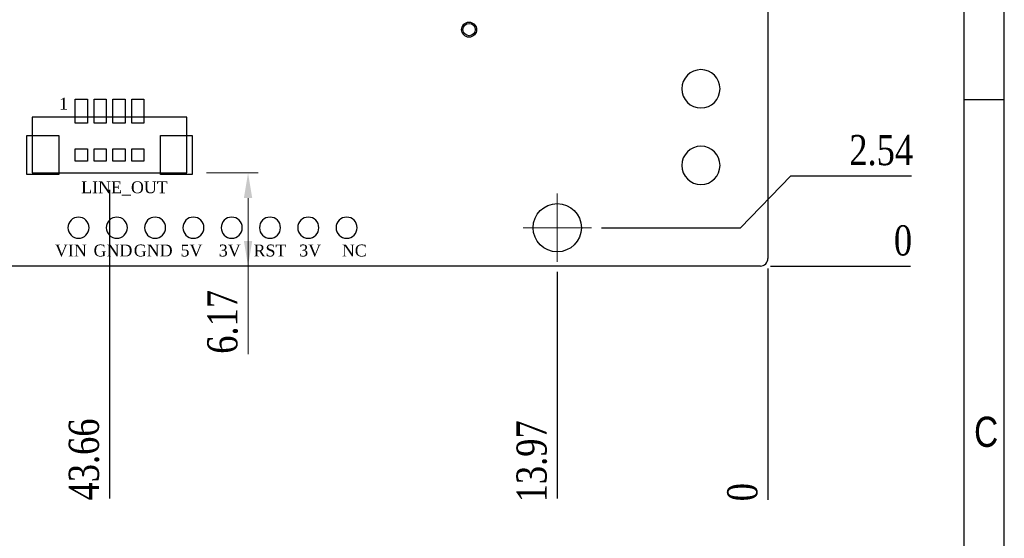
# Model space of a CAD drawing. Header units: millimetres. Extents: x 861 to 1254, y -31 to 249.
# Tile 41 of 49: x 1155 to 1253, y 67 to 119. Entities that reach past the tile are written whole.
import ezdxf
from ezdxf.enums import TextEntityAlignment as Align

# ---------------------------------------------------------------- set-up
doc = ezdxf.new("R2010")
doc.units = ezdxf.units.MM
doc.header["$LTSCALE"] = 32.67
doc.header["$PDMODE"] = 3
doc.header["$PDSIZE"] = 0.3125
doc.linetypes.add('CENTER', pattern=[0.6, 0.375, -0.075, 0.075, -0.075])
doc.layers.get('0').update_dxf_attribs({"linetype": 'CONTINUOUS'})
doc.layers.get('Defpoints').update_dxf_attribs({"linetype": 'CONTINUOUS'})
for name, color, linetype in [('COMP_2_ART', 7, 'CONTINUOUS'), ('COMP_ART', 7, 'CONTINUOUS'), ('PIN_TOP', 10, 'CONTINUOUS')]:
    doc.layers.add(name, color=color, linetype=linetype)
doc.layers.add('中心線2', color=1, linetype='CENTER', lineweight=15)
doc.layers.add('尺寸標柱線', color=3, linetype='CONTINUOUS', lineweight=15)
doc.styles.get("Standard").update_dxf_attribs({"font": 'times.ttf', "width": 0.8})
doc.styles.add('TEXTSTYLE_0', font='txt', dxfattribs={"width": 0.8})
doc.dimstyles.new('ISO-25(2)', dxfattribs={"dimtxt": 3, "dimasz": 2.5, "dimexe": 1, "dimexo": 1, "dimgap": 1, "dimtad": 1, "dimlfac": 0.666667, "dimdsep": 46, "dimtxsty": 'Standard', "dimcen": 2.5, "dimclrd": 3, "dimclre": 3, "dimclrt": 2, "dimadec": 0, "dimazin": 2, "dimtfac": 1, "dimtmove": 0, "dimatfit": 3, "dimfxl": 0, "dimarcsym": 0})

# ---------------------------------------------------------------- blocks, each defined once
blk = doc.blocks.new('ROUND_110')
blk.add_circle((0, 0), 0.0275)
blk = doc.blocks.new('ROUND_104')
blk.add_circle((0, 0), 0.05)
blk = doc.blocks.new('*D262')
at = {"layer": 'Defpoints', "color": 0}
for p in [(1228.606, 94.342), (1229.356, 94.342), (1241.035, 94.342)]:
    blk.add_point(p, dxfattribs=at)
at = {"layer": '尺寸標柱線', "color": 3, "lineweight": -2}
blk.add_line((1229.606, 94.342), (1243.552, 94.342), dxfattribs=at)
at = {"layer": '尺寸標柱線', "color": 2, "insert": (1242.794, 96.868), "char_height": 3, "attachment_point": 5}
blk.add_mtext('0', dxfattribs=at)
blk = doc.blocks.new('*D263')
at = {"layer": 'Defpoints', "color": 0}
for p in [(1228.854, 133.085), (1234.883, 133.085), (1229.356, 94.342)]:
    blk.add_point(p, dxfattribs=at)
at = {"layer": '尺寸標柱線', "color": 3, "lineweight": -2}
blk.add_line((1229.854, 133.085), (1243.486, 133.085), dxfattribs=at)
at = {"layer": '尺寸標柱線', "color": 2, "insert": (1239.685, 135.615), "char_height": 3, "attachment_point": 5}
blk.add_mtext('25.83', dxfattribs=at)
blk = doc.blocks.new('*D264')
at = {"layer": 'Defpoints', "color": 0}
for p in [(1218.841, 154.597), (1234.741, 154.597), (1229.356, 94.342)]:
    blk.add_point(p, dxfattribs=at)
at = {"layer": '尺寸標柱線', "color": 3, "lineweight": -2}
blk.add_line((1219.841, 154.597), (1243.502, 154.597), dxfattribs=at)
at = {"layer": '尺寸標柱線', "color": 2, "insert": (1239.622, 157.127), "char_height": 3, "attachment_point": 5}
blk.add_mtext('40.17', dxfattribs=at)
blk = doc.blocks.new('*D265')
at = {"layer": 'Defpoints', "color": 0}
for p in [(1209.896, 170.542), (1236.597, 170.542), (1229.356, 94.342)]:
    blk.add_point(p, dxfattribs=at)
at = {"layer": '尺寸標柱線', "color": 3, "lineweight": -2}
blk.add_line((1210.896, 170.542), (1243.425, 170.542), dxfattribs=at)
at = {"layer": '尺寸標柱線', "color": 2, "insert": (1240.511, 173.072), "char_height": 3, "attachment_point": 5}
blk.add_mtext('50.8', dxfattribs=at)
blk = doc.blocks.new('*D266')
at = {"layer": 'Defpoints', "color": 0}
for p in [(1236.623, 103.31), (1211.801, 98.152), (1229.356, 94.342)]:
    blk.add_point(p, dxfattribs=at)
at = {"layer": '尺寸標柱線', "color": 3, "lineweight": -2}
for p, q in [((1226.623, 98.152), (1231.623, 103.31)), ((1231.623, 103.31), (1243.626, 103.31)), ((1212.801, 98.152), (1226.623, 98.152))]:
    blk.add_line(p, q, dxfattribs=at)
at = {"layer": '尺寸標柱線', "color": 2, "insert": (1240.625, 105.84), "char_height": 3, "attachment_point": 5}
blk.add_mtext('2.54', dxfattribs=at)
blk = doc.blocks.new('*D267')
at = {"layer": 'Defpoints', "color": 0}
for p in [(1229.356, 95.092), (1229.356, 94.342), (1229.356, 73.615)]:
    blk.add_point(p, dxfattribs=at)
at = {"layer": '尺寸標柱線', "color": 3, "lineweight": -2}
blk.add_line((1229.356, 94.092), (1229.356, 71.098), dxfattribs=at)
at = {"layer": '尺寸標柱線', "color": 2, "insert": (1226.83, 71.856), "char_height": 3, "attachment_point": 5, "rotation": 90}
blk.add_mtext('0', dxfattribs=at)
blk = doc.blocks.new('*D268')
at = {"layer": 'Defpoints', "color": 0}
for p in [(1163.866, 102.922), (1229.356, 94.342), (1163.866, 79.997)]:
    blk.add_point(p, dxfattribs=at)
at = {"layer": '尺寸標柱線', "color": 3, "lineweight": -2}
blk.add_line((1163.866, 101.922), (1163.866, 71.216), dxfattribs=at)
at = {"layer": '尺寸標柱線', "color": 2, "insert": (1161.336, 75.106), "char_height": 3, "attachment_point": 5, "rotation": 90}
blk.add_mtext('43.66', dxfattribs=at)
blk = doc.blocks.new('*D269')
at = {"layer": 'Defpoints', "color": 0}
for p in [(1145.116, 102.922), (1229.356, 94.342), (1145.116, 80.091)]:
    blk.add_point(p, dxfattribs=at)
at = {"layer": '尺寸標柱線', "color": 3, "lineweight": -2}
blk.add_line((1145.116, 101.922), (1145.116, 71.424), dxfattribs=at)
at = {"layer": '尺寸標柱線', "color": 2, "insert": (1142.586, 75.257), "char_height": 3, "attachment_point": 5, "rotation": 90}
blk.add_mtext('56.16', dxfattribs=at)
blk = doc.blocks.new('*D270')
at = {"layer": 'Defpoints', "color": 0}
for p in [(1208.401, 94.752), (1229.356, 94.342), (1208.401, 79.621)]:
    blk.add_point(p, dxfattribs=at)
at = {"layer": '尺寸標柱線', "color": 3, "lineweight": -2}
blk.add_line((1208.401, 93.752), (1208.401, 71.22), dxfattribs=at)
at = {"layer": '尺寸標柱線', "color": 2, "insert": (1205.871, 74.921), "char_height": 3, "attachment_point": 5, "rotation": 90}
blk.add_mtext('13.97', dxfattribs=at)
blk = doc.blocks.new('*D271')
at = {"layer": 'Defpoints', "color": 0}
for p in [(1130.296, 102.372), (1229.356, 94.342), (1130.296, 80.185)]:
    blk.add_point(p, dxfattribs=at)
at = {"layer": '尺寸標柱線', "color": 3, "lineweight": -2}
blk.add_line((1130.296, 101.372), (1130.296, 71.487), dxfattribs=at)
at = {"layer": '尺寸標柱線', "color": 2, "insert": (1127.766, 75.336), "char_height": 3, "attachment_point": 5, "rotation": 90}
blk.add_mtext('66.04', dxfattribs=at)
blk = doc.blocks.new('*D272')
at = {"layer": 'Defpoints', "color": 0}
for p in [(1067.863, 98.152), (1081.176, 98.152), (1229.356, 94.342)]:
    blk.add_point(p, dxfattribs=at)
at = {"layer": '尺寸標柱線', "color": 3, "lineweight": -2}
blk.add_line((1080.176, 98.152), (1060.86, 98.152), dxfattribs=at)
at = {"layer": '尺寸標柱線', "color": 2, "insert": (1063.862, 100.682), "char_height": 3, "attachment_point": 5}
blk.add_mtext('2.54', dxfattribs=at)
blk = doc.blocks.new('*D273')
at = {"layer": 'Defpoints', "color": 0}
for p in [(1084.576, 94.752), (1229.356, 94.342), (1084.576, 80.077)]:
    blk.add_point(p, dxfattribs=at)
at = {"layer": '尺寸標柱線', "color": 3, "lineweight": -2}
blk.add_line((1084.576, 93.752), (1084.576, 71.39), dxfattribs=at)
at = {"layer": '尺寸標柱線', "color": 2, "insert": (1082.046, 75.233), "char_height": 3, "attachment_point": 5, "rotation": 90}
blk.add_mtext('96.52', dxfattribs=at)
blk = doc.blocks.new('*D274')
at = {"layer": 'Defpoints', "color": 0}
for p in [(1069.251, 124.776), (1107.852, 124.776), (1229.356, 94.342)]:
    blk.add_point(p, dxfattribs=at)
at = {"layer": '尺寸標柱線', "color": 3, "lineweight": -2}
blk.add_line((1106.852, 124.776), (1060.506, 124.776), dxfattribs=at)
at = {"layer": '尺寸標柱線', "color": 2, "insert": (1064.379, 127.306), "char_height": 3, "attachment_point": 5}
blk.add_mtext('20.29', dxfattribs=at)
blk = doc.blocks.new('*D275')
at = {"layer": 'Defpoints', "color": 0}
for p in [(1069.695, 161.076), (1107.852, 161.076), (1229.356, 94.342)]:
    blk.add_point(p, dxfattribs=at)
at = {"layer": '尺寸標柱線', "color": 3, "lineweight": -2}
blk.add_line((1106.852, 161.076), (1060.929, 161.076), dxfattribs=at)
at = {"layer": '尺寸標柱線', "color": 2, "insert": (1064.812, 163.606), "char_height": 3, "attachment_point": 5}
blk.add_mtext('44.49', dxfattribs=at)
blk = doc.blocks.new('*D276')
at = {"layer": 'Defpoints', "color": 0}
for p in [(1067.625, 170.542), (1090.701, 170.542), (1229.356, 94.342)]:
    blk.add_point(p, dxfattribs=at)
at = {"layer": '尺寸標柱線', "color": 3, "lineweight": -2}
blk.add_line((1089.701, 170.542), (1060.797, 170.542), dxfattribs=at)
at = {"layer": '尺寸標柱線', "color": 2, "insert": (1063.711, 173.072), "char_height": 3, "attachment_point": 5}
blk.add_mtext('50.8', dxfattribs=at)
blk = doc.blocks.new('*D277')
at = {"layer": 'Defpoints', "color": 0}
for p in [(1094.101, 182.289), (1094.101, 173.942), (1229.356, 94.342)]:
    blk.add_point(p, dxfattribs=at)
at = {"layer": '尺寸標柱線', "color": 3, "lineweight": -2}
blk.add_line((1094.101, 174.942), (1094.101, 190.965), dxfattribs=at)
at = {"layer": '尺寸標柱線', "color": 2, "insert": (1091.571, 187.127), "char_height": 3, "attachment_point": 5, "rotation": 90}
blk.add_mtext('90.17', dxfattribs=at)
blk = doc.blocks.new('*D278')
at = {"layer": 'Defpoints', "color": 0}
for p in [(1111.252, 182.109), (1111.252, 164.476), (1229.356, 94.342)]:
    blk.add_point(p, dxfattribs=at)
at = {"layer": '尺寸標柱線', "color": 3, "lineweight": -2}
blk.add_line((1111.252, 165.476), (1111.252, 190.828), dxfattribs=at)
at = {"layer": '尺寸標柱線', "color": 2, "insert": (1108.722, 186.968), "char_height": 3, "attachment_point": 5, "rotation": 90}
blk.add_mtext('78.74', dxfattribs=at)
blk = doc.blocks.new('*D279')
at = {"layer": 'Defpoints', "color": 0}
for p in [(1130.296, 182.168), (1130.296, 151.082), (1229.356, 94.342)]:
    blk.add_point(p, dxfattribs=at)
at = {"layer": '尺寸標柱線', "color": 3, "lineweight": -2}
blk.add_line((1130.296, 152.082), (1130.296, 190.866), dxfattribs=at)
at = {"layer": '尺寸標柱線', "color": 2, "insert": (1127.766, 187.017), "char_height": 3, "attachment_point": 5, "rotation": 90}
blk.add_mtext('66.04', dxfattribs=at)
blk = doc.blocks.new('*D280')
at = {"layer": 'Defpoints', "color": 0}
for p in [(1069.674, 147.682), (1126.896, 147.682), (1229.356, 94.342)]:
    blk.add_point(p, dxfattribs=at)
at = {"layer": '尺寸標柱線', "color": 3, "lineweight": -2}
blk.add_line((1125.896, 147.682), (1060.981, 147.682), dxfattribs=at)
at = {"layer": '尺寸標柱線', "color": 2, "insert": (1064.828, 150.212), "char_height": 3, "attachment_point": 5}
blk.add_mtext('35.56', dxfattribs=at)
blk = doc.blocks.new('*D281')
at = {"layer": 'Defpoints', "color": 0}
for p in [(1111.252, 121.376), (1229.356, 94.342), (1111.252, 79.742)]:
    blk.add_point(p, dxfattribs=at)
at = {"layer": '尺寸標柱線', "color": 3, "lineweight": -2}
blk.add_line((1111.252, 120.376), (1111.252, 71.023), dxfattribs=at)
at = {"layer": '尺寸標柱線', "color": 2, "insert": (1108.722, 74.883), "char_height": 3, "attachment_point": 5, "rotation": 90}
blk.add_mtext('78.74', dxfattribs=at)
blk = doc.blocks.new('*D282')
at = {"layer": 'Defpoints', "color": 0}
for p in [(1183.327, 182.387), (1183.327, 161.676), (1229.356, 94.342)]:
    blk.add_point(p, dxfattribs=at)
at = {"layer": '尺寸標柱線', "color": 3, "lineweight": -2}
blk.add_line((1183.327, 162.676), (1183.327, 191.064), dxfattribs=at)
at = {"layer": '尺寸標柱線', "color": 2, "insert": (1180.797, 187.226), "char_height": 3, "attachment_point": 5, "rotation": 90}
blk.add_mtext('30.69', dxfattribs=at)
blk = doc.blocks.new('*D283')
at = {"layer": 'Defpoints', "color": 0}
for p in [(1183.327, 160.152), (1234.732, 160.152), (1229.356, 94.342)]:
    blk.add_point(p, dxfattribs=at)
at = {"layer": '尺寸標柱線', "color": 3, "lineweight": -2}
blk.add_line((1184.327, 160.152), (1243.493, 160.152), dxfattribs=at)
at = {"layer": '尺寸標柱線', "color": 2, "insert": (1239.613, 162.682), "char_height": 3, "attachment_point": 5}
blk.add_mtext('43.87', dxfattribs=at)
blk = doc.blocks.new('*D284')
at = {"layer": 'Defpoints', "color": 0}
for p in [(1206.496, 182.561), (1206.496, 173.942), (1229.356, 94.342)]:
    blk.add_point(p, dxfattribs=at)
at = {"layer": '尺寸標柱線', "color": 3, "lineweight": -2}
blk.add_line((1206.496, 174.942), (1206.496, 190.996), dxfattribs=at)
at = {"layer": '尺寸標柱線', "color": 2, "insert": (1203.966, 187.279), "char_height": 3, "attachment_point": 5, "rotation": 90}
blk.add_mtext('15.24', dxfattribs=at)

msp = doc.modelspace()

# ---------------------------------------------------------------- linework, layer by layer
at = {"color": 7, "linetype": 'Continuous', "lineweight": 30}
for p, q in [((1252.87, -27.104), (1252.87, 248.896)), ((1248.87, -23.104), (1248.87, 244.896)), ((1248.87, 110.896), (1252.87, 110.896))]:
    msp.add_line(p, q, dxfattribs=at)
for p, q in [((1229.356, 173.602), (1229.356, 95.092)), ((1228.606, 94.342), (1081.516, 94.342))]:
    msp.add_line(p, q)
for points in [[(1156.178, 103.591), (1171.553, 103.591), (1171.553, 109.141), (1156.178, 109.141)], [(1160.444, 104.781), (1160.444, 106.001), (1161.663, 106.001), (1161.663, 104.781)], [(1162.318, 104.781), (1162.318, 106.001), (1163.538, 106.001), (1163.538, 104.781)], [(1164.194, 104.781), (1164.194, 106.001), (1165.413, 106.001), (1165.413, 104.781)], [(1166.069, 104.781), (1166.069, 106.001), (1167.288, 106.001), (1167.288, 104.781)]]:
    msp.add_lwpolyline(points, close=True)
for centre, radius in [((1199.626, 117.847), 0.75), ((1208.401, 98.152), 2.4)]:
    msp.add_circle(centre, radius)
msp.add_arc((1228.606, 95.092), 0.75, 270, 0)
at = {"layer": 'PIN_TOP'}
for points in [[(1160.444, 108.541), (1160.444, 110.941), (1161.663, 110.941), (1161.663, 108.541)], [(1162.318, 108.541), (1162.318, 110.941), (1163.538, 110.941), (1163.538, 108.541)], [(1164.194, 108.541), (1164.194, 110.941), (1165.413, 110.941), (1165.413, 108.541)], [(1166.069, 108.541), (1166.069, 110.941), (1167.288, 110.941), (1167.288, 108.541)], [(1155.647, 103.448), (1155.647, 107.334), (1158.809, 107.334), (1158.809, 103.448)], [(1168.922, 103.448), (1168.922, 107.334), (1172.084, 107.334), (1172.084, 103.448)]]:
    msp.add_lwpolyline(points, close=True, dxfattribs=at)
msp.add_circle((1199.626, 117.847), 0.61, dxfattribs=at)
at = {"layer": '中心線2'}
for p, q in [((1208.401, 94.752), (1208.401, 101.552)), ((1205.001, 98.152), (1211.801, 98.152))]:
    msp.add_line(p, q, dxfattribs=at)
at = {"layer": '尺寸標柱線', "color": 3}
for p, q in [((1173.498, 103.591), (1178.643, 103.591)), ((1177.643, 101.091), (1177.643, 85.563)), ((1173.498, 94.342), (1178.643, 94.342))]:
    msp.add_line(p, q, dxfattribs=at)
for points in [[(1177.226, 101.091), (1178.059, 101.091), (1177.643, 103.591)], [(1177.226, 96.842), (1178.059, 96.842), (1177.643, 94.342)]]:
    msp.add_solid(points, dxfattribs=at)

# ---------------------------------------------------------------- block references
at = {"layer": 'COMP_2_ART', "xscale": -38.09999999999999, "yscale": 38.09999999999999, "zscale": 38.09999999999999, "rotation": 90}
for p in [(1222.688, 111.963), (1222.688, 104.343)]:
    msp.add_blockref('ROUND_104', p, dxfattribs=at)
at = {"layer": 'COMP_ART', "xscale": -38.09999999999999, "yscale": 38.09999999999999, "zscale": 38.09999999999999, "rotation": 270}
for p in [(1160.776, 98.152), (1164.586, 98.152), (1168.396, 98.152), (1172.206, 98.152), (1176.016, 98.152), (1179.826, 98.152), (1183.636, 98.152), (1187.446, 98.152)]:
    msp.add_blockref('ROUND_110', p, dxfattribs=at)

# ---------------------------------------------------------------- texts
for s, height, p in [('1', 1.181, (1159.291, 109.891)), ('LINE_OUT', 1.1811, (1165.348, 101.581)), ('VIN', 1.1811, (1160.014, 95.294)), ('GND', 1.1811, (1164.205, 95.294)), ('GND', 1.1811, (1168.205, 95.294)), ('5V', 1.1811, (1172.015, 95.294)), ('3V', 1.1811, (1175.825, 95.294)), ('RST', 1.1811, (1179.826, 95.294)), ('3V', 1.1811, (1183.826, 95.294)), ('NC', 1.1811, (1188.208, 95.294))]:
    msp.add_text(s, height=height).set_placement(p, align=Align.CENTER)
at = {"color": 2, "linetype": 'Continuous', "lineweight": 30, "style": 'TEXTSTYLE_0', "width": 1.2}
msp.add_text('C', height=3, dxfattribs=at).set_placement((1249.864, 76.36), (1252.264, 76.36), align=Align.FIT)
at = {"layer": '尺寸標柱線', "color": 2, "insert": (1175.113, 88.788), "char_height": 3, "attachment_point": 5, "rotation": 90}
msp.add_mtext('6.17', dxfattribs=at)

# ---------------------------------------------------------------- dimensions: what is measured, and where the dimension line sits
at = {"layer": '尺寸標柱線'}
for feature_location, offset, dtype, origin, picture, middle in [((1094.101, 173.942), (0, 8.348), 1, (1229.356, 94.342), '*D277', (1091.571, 187.127)), ((1183.327, 161.676), (0, 20.711), 1, (1229.356, 94.342), '*D282', (1180.797, 187.226)), ((1206.496, 173.942), (0, 8.619), 1, (1229.356, 94.342), '*D284', (1203.966, 187.279)), ((1111.252, 164.476), (0, 17.633), 1, (1229.356, 94.342), '*D278', (1108.722, 186.968)), ((1130.296, 151.082), (0, 31.086), 1, (1229.356, 94.342), '*D279', (1127.766, 187.017)), ((1090.701, 170.542), (-23.076, 0), 0, (1229.356, 94.342), '*D276', (1063.711, 173.072)), ((1209.896, 170.542), (26.701, 0), 0, (1229.356, 94.342), '*D265', (1240.511, 173.072)), ((1107.852, 161.076), (-38.157, 0), 0, (1229.356, 94.342), '*D275', (1064.812, 163.606)), ((1183.327, 160.152), (51.406, 0), 0, (1229.356, 94.342), '*D283', (1239.613, 162.682)), ((1218.841, 154.597), (15.901, 0), 0, (1229.356, 94.342), '*D264', (1239.622, 157.127)), ((1126.896, 147.682), (-57.222, 0), 0, (1229.356, 94.342), '*D280', (1064.828, 150.212)), ((1228.854, 133.085), (6.029, 0), 0, (1229.356, 94.342), '*D263', (1239.685, 135.615)), ((1107.852, 124.776), (-38.601, 0), 0, (1229.356, 94.342), '*D274', (1064.379, 127.306)), ((1111.252, 121.376), (0, -41.633), 1, (1229.356, 94.342), '*D281', (1108.722, 74.883)), ((1211.801, 98.152), (24.823, 5.158), 0, (1229.356, 94.342), '*D266', (1240.625, 105.84)), ((1145.116, 102.922), (0, -22.831), 1, (1229.356, 94.342), '*D269', (1142.586, 75.257)), ((1163.866, 102.922), (0, -22.925), 1, (1229.356, 94.342), '*D268', (1161.336, 75.106)), ((1081.176, 98.152), (-13.313, 0), 0, (1229.356, 94.342), '*D272', (1063.862, 100.682)), ((1130.296, 102.372), (0, -22.187), 1, (1229.356, 94.342), '*D271', (1127.766, 75.336)), ((1228.605825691, 94.341967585), (12.429100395, 0), 0, (1229.355825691, 94.341967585), '*D262', (1242.793685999, 96.867922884)), ((1229.355825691, 95.091967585), (0, -21.476930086), 1, (1229.355825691, 94.341967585), '*D267', (1226.829870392, 71.856277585)), ((1084.576, 94.752), (0, -14.675), 1, (1229.356, 94.342), '*D273', (1082.046, 75.233)), ((1208.401, 94.752), (0, -15.131), 1, (1229.356, 94.342), '*D270', (1205.871, 74.921))]:
    dim = msp.add_ordinate_dim(feature_location=feature_location, offset=offset, dtype=dtype, origin=origin, dimstyle='ISO-25(2)', dxfattribs=at)
    dim.commit()
    dim.dimension.update_dxf_attribs({"geometry": picture, "text_midpoint": middle})

doc.saveas('drawing.dxf')
